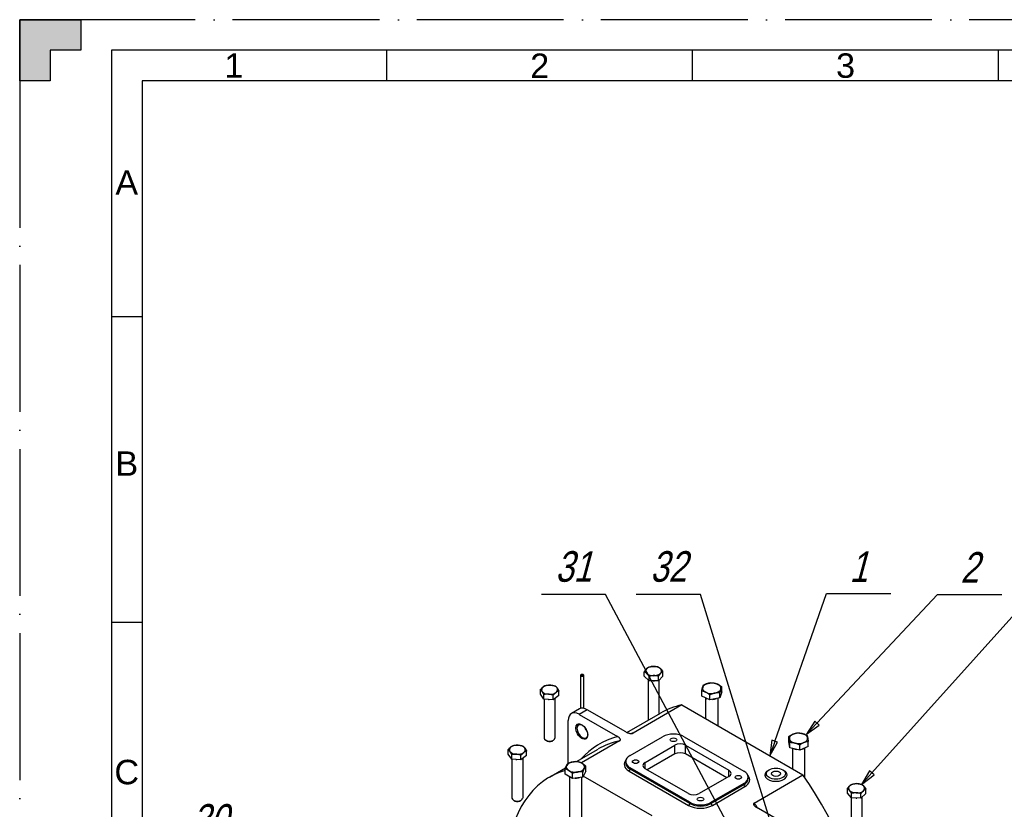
# Model space of a CAD drawing. Header units: millimetres. Extents: x 0 to 420, y 0 to 297.
# Tile 10 of 13: x 0 to 161, y 168 to 297. Entities that reach past the tile are written whole.
import ezdxf
from ezdxf.enums import TextEntityAlignment as Align

# ---------------------------------------------------------------- set-up
doc = ezdxf.new("R2010")
doc.units = ezdxf.units.MM
doc.linetypes.add('DuongTam', pattern=[30, 24, -3, 0, -3])
for name, color, linetype in [('ChiaMien', 5, 'Continuous'), ('DauXen', 8, 'DuongTam'), ('Lien_Dam', 7, 'Continuous'), ('Lien_Manh', 5, 'Continuous')]:
    doc.layers.add(name, color=color, linetype=linetype)
doc.layers.add('Symbol (ISO)', color=7, linetype='Continuous', lineweight=25)
doc.styles.add('CKH', font='Vnromadi.shx', dxfattribs={"width": 0.8, "oblique": 15, "height": 5})
doc.styles.add('VnArialH', font='VHARIAL.TTF', dxfattribs={"width": 0.8, "oblique": 15, "height": 5})

msp = doc.modelspace()

# ---------------------------------------------------------------- hatches: boundary and pattern name
at = {"layer": 'DauXen'}
msp.add_hatch(color=256, dxfattribs=at).paths.add_polyline_path([(10, 297), (0, 297), (0, 287), (5, 287), (5, 292), (10, 292)])

# ---------------------------------------------------------------- linework, layer by layer
at = {"layer": 'ChiaMien'}
for p, q in [((60, 287), (60, 292)), ((110, 287), (110, 292)), ((160, 287), (160, 292)), ((15, 248.5), (20, 248.5)), ((15, 198.5), (20, 198.5))]:
    msp.add_line(p, q, dxfattribs=at)
at = {"layer": 'DauXen'}
for p, q in [((0, 297), (0, 287)), ((10, 297), (0, 297)), ((420, 297), (10, 297)), ((0, 287), (0, 0))]:
    msp.add_line(p, q, dxfattribs=at)
msp.add_lwpolyline([(0, 297), (10, 297), (10, 292), (5, 292), (5, 287), (0, 287)], close=True, dxfattribs=at)
at = {"layer": 'Lien_Dam'}
for p, q in [((410, 287), (20, 287)), ((20, 287), (20, 10)), ((95.77, 203.05), (85.27, 203.05)), ((111.27, 203.05), (100.77, 203.05)), ((131.88, 203.22), (142.38, 203.22)), ((150.02, 203.05), (160.52, 203.05)), ((102.1, 189.66), (102.1, 190.4)), ((105.13, 189.71), (105.13, 190.45)), ((91.7, 189.92), (91.68, 189.86)), ((91.68, 189.83), (91.68, 184.4)), ((92.15, 189.92), (92.17, 189.86)), ((92.18, 189.83), (92.18, 184.43)), ((102.9, 188.92), (102.1, 189.66)), ((102.74, 189.06), (102.74, 182.61)), ((102.9, 188.92), (102.9, 189.66)), ((104.41, 188.94), (102.9, 188.92)), ((105.13, 189.71), (104.41, 188.94)), ((104.41, 188.94), (104.41, 189.68)), ((104.49, 189.03), (104.49, 183.5)), ((85.12, 186.76), (85.12, 187.5)), ((85.69, 185.95), (85.12, 186.76)), ((88.12, 186.51), (88.12, 187.25)), ((111.49, 186.44), (111.49, 187.26)), ((114.75, 187.11), (114.44, 186.13)), ((114.44, 186.13), (114.44, 186.95)), ((114.75, 187.11), (114.75, 187.94)), ((85.69, 185.95), (85.69, 186.69)), ((87.19, 185.83), (85.69, 185.95)), ((85.75, 185.95), (85.75, 179.56)), ((87.19, 185.83), (87.19, 186.57)), ((88.12, 186.51), (87.19, 185.83)), ((87.5, 186.05), (87.5, 179.56)), ((112.81, 185.79), (111.49, 186.44)), ((112.12, 186.12), (112.12, 182.73)), ((112.81, 185.79), (112.81, 186.62)), ((114.44, 186.13), (112.81, 185.79)), ((114.12, 186.06), (114.12, 181.57)), ((91.52, 184.33), (90.19, 183.56)), ((92.77, 184.2), (91.44, 183.44)), ((99.07, 180.57), (92.77, 184.2)), ((99.25, 180.47), (104.74, 183.64)), ((108.24, 184.97), (100.28, 180.38)), ((108.24, 184.97), (128.04, 173.54)), ((89.67, 175.48), (89.67, 182.42)), ((91.44, 183.44), (97.74, 179.8)), ((86.11, 179.14), (86.01, 179.2)), ((87.13, 179.14), (87.24, 179.2)), ((98.07, 179.1), (91.84, 175.5)), ((99.8, 176.73), (105.1, 179.79)), ((108.63, 179.79), (118.36, 174.18)), ((125.72, 178.98), (125.72, 179.81)), ((125.91, 177.99), (125.72, 178.98)), ((125.91, 177.99), (125.91, 178.82)), ((128.89, 178.18), (128.89, 179.01)), ((79.84, 176.93), (79.84, 177.67)), ((82.85, 176.72), (82.85, 177.46)), ((91.02, 175.72), (94.58, 177.77)), ((102.23, 175.58), (107.09, 178.39)), ((107.09, 176.96), (107.09, 178.39)), ((108.86, 178.39), (115.93, 174.3)), ((108.86, 176.96), (108.86, 178.39)), ((127.5, 177.59), (125.91, 177.99)), ((126.31, 177.89), (126.31, 174.54)), ((127.5, 177.59), (127.5, 178.42)), ((128.89, 178.18), (127.5, 177.59)), ((128.31, 177.93), (128.31, 173.15)), ((80.44, 176.12), (79.84, 176.93)), ((80.44, 176.12), (80.44, 176.87)), ((81.94, 176.02), (80.44, 176.12)), ((80.47, 176.12), (80.47, 169.75)), ((81.94, 176.02), (81.94, 176.76)), ((82.85, 176.72), (81.94, 176.02)), ((82.22, 176.24), (82.22, 169.75)), ((99.06, 175.5), (99.06, 175.71)), ((102.23, 174.56), (102.23, 175.58)), ((107.09, 176.96), (102.58, 174.35)), ((115.57, 173.08), (108.86, 176.96)), ((86.62, 173.18), (89.22, 174.68)), ((89.16, 173.69), (89.16, 174.52)), ((92.53, 174.14), (92.03, 173.18)), ((92.03, 173.18), (92.03, 174.01)), ((92.53, 174.14), (92.53, 174.97)), ((99.62, 174.18), (109.34, 168.56)), ((109.52, 169.07), (99.8, 174.69)), ((99.8, 174.48), (99.8, 174.69)), ((109.52, 168.87), (99.8, 174.48)), ((109.3, 170.48), (102.23, 174.56)), ((115.93, 173.28), (115.93, 174.3)), ((90.34, 172.96), (89.16, 173.69)), ((89.85, 173.26), (89.85, 161.71)), ((90.34, 172.96), (90.34, 173.79)), ((92.03, 173.18), (90.34, 172.96)), ((91.85, 173.16), (91.85, 161.71)), ((103.4, 166.84), (92.12, 173.35)), ((115.93, 173.28), (111.06, 170.48)), ((119.09, 172.95), (119.09, 173.15)), ((120.08, 168.94), (128.04, 173.54)), ((118.36, 172.13), (113.05, 169.07)), ((118.36, 171.93), (113.05, 168.87)), ((113.23, 168.56), (118.53, 171.62)), ((118.36, 171.93), (118.36, 172.13)), ((135.29, 170.56), (135.29, 171.3)), ((138.32, 170.49), (138.32, 171.23)), ((80.83, 169.33), (80.73, 169.39)), ((81.85, 169.33), (81.96, 169.39)), ((109.52, 168.87), (109.52, 169.07)), ((113.05, 168.87), (113.05, 169.07)), ((135.99, 169.79), (135.29, 170.56)), ((135.93, 169.85), (135.93, 163.44)), ((135.99, 169.79), (135.99, 170.53)), ((137.51, 169.75), (135.99, 169.79)), ((137.51, 169.75), (137.51, 170.49)), ((138.32, 170.49), (137.51, 169.75)), ((137.68, 169.91), (137.68, 163.44)), ((126.71, 164.61), (120.37, 168.26))]:
    msp.add_line(p, q, dxfattribs=at)
for centre, major_axis in [((91.93, 189.89), (0.229, 0)), ((91.88, 180.63), (-0.69, 1.19)), ((106.87, 179.28), (0.524, 0)), ((100.68, 175.71), (0.524, 0)), ((123.62, 173.74), (1.56, 0)), ((123.62, 173.74), (0.75, 0)), ((117.47, 173.15), (0.524, 0)), ((111.29, 169.58), (0.524, 0))]:
    msp.add_ellipse(centre, major_axis=major_axis, ratio=0.57735, dxfattribs=at)
for centre, major_axis, start_param, end_param in [((103.62, 190.52), (-1.31, 0), 5.785673, 6.832871), ((103.62, 190.52), (-1.31, 0), 4.738476, 5.785673), ((103.62, 190.52), (1.31, 0), 3.691278, 4.738476), ((103.62, 190.52), (-1.31, 0), 3.691278, 4.738476), ((103.62, 190.52), (1.31, 0), 4.738476, 5.785673), ((103.62, 190.52), (1.31, 0), 5.785673, 6.832871), ((91.93, 189.83), (-0.25, 0), 6.092564, 9.615399), ((103.62, 189.62), (-1.21, 0), 1.513833, 1.679933), ((113.12, 187.71), (-1.5, 0), 5.055876, 6.103074), ((113.12, 187.71), (-1.5, 0), 4.008679, 5.055876), ((113.12, 187.71), (1.5, 0), 6.103074, 7.150271), ((86.62, 187.47), (-1.31, 0), 5.615445, 6.662643), ((86.62, 187.47), (-1.31, 0), 0.379458, 1.426655), ((86.62, 187.47), (-1.31, 0), 4.568248, 5.615445), ((86.62, 187.47), (1.31, 0), 4.568248, 5.615445), ((86.62, 187.47), (1.31, 0), 0.379458, 1.426655), ((86.62, 187.47), (1.31, 0), 5.615445, 6.662643), ((113.12, 187.71), (-1.5, 0), 6.103074, 7.150271), ((113.12, 187.71), (1.5, 0), 4.008679, 5.055876), ((113.12, 187.71), (1.5, 0), 5.055876, 6.103074), ((86.62, 186.58), (-1.21, 0), 1.354978, 1.498333), ((113.12, 186.69), (-1.41, 0), 0.728562, 1.00561), ((113.12, 186.69), (-1.41, 0), 1.678772, 2.149795), ((91.44, 181.4), (-1.25, 2.17), 5.497787, 7.068583), ((92.77, 182.16), (-1.25, 2.17), 5.497787, 6.283185), ((121.91, 153.91), (-17.17, 29.74), 6.096, 6.283185), ((103.62, 182.61), (-0.875, 0), 0, 0.209235), ((91.97, 180.68), (0.62, -1.08), 3.141593, 6.283185), ((93.12, 181.35), (0.63, -1.08), 4.41093, 5.013848), ((113.96, 149.31), (-17.17, 29.74), 6.096, 6.111071), ((127.31, 179.52), (-1.5, 0), 4.298311, 5.345508), ((127.31, 179.52), (1.5, 0), 0.10952, 1.156718), ((86.62, 179.56), (0.875, 0), 3.141593, 6.283185), ((86.62, 179.43), (0.722, 0), 3.926909, 5.497869), ((112.19, 148.29), (-17.48, 30.28), 6.121746, 6.47255), ((111.75, 148.04), (-17.17, 29.74), 6.096, 6.283185), ((106.87, 178.77), (2.5, 0), 0.785398, 2.356194), ((107.97, 177.88), (1.25, 0), 0.785398, 2.356194), ((127.31, 179.52), (-1.5, 0), 5.345508, 6.392706), ((127.31, 179.52), (-1.5, 0), 0.10952, 1.156718), ((127.31, 179.52), (1.5, 0), 4.298311, 5.345508), ((127.31, 179.52), (1.5, 0), 5.345508, 6.392706), ((81.34, 177.66), (-1.31, 0), 5.642124, 6.689321), ((81.34, 177.66), (1.31, 0), 3.547729, 4.594926), ((81.34, 177.66), (-1.31, 0), 4.594926, 5.642124), ((81.34, 177.66), (1.31, 0), 4.594926, 5.642124), ((81.34, 177.66), (-1.31, 0), 3.547729, 4.594926), ((81.34, 177.66), (1.31, 0), 5.642124, 6.689321), ((107.97, 176.45), (-1.25, 0), 3.926991, 5.497787), ((127.31, 178.5), (-1.41, 0), 0.932739, 1.380697), ((127.31, 178.5), (-1.41, 0), 2.036506, 2.371326), ((81.34, 176.76), (-1.21, 0), 1.377518, 1.529149), ((90.85, 174.85), (-1.5, 0), 4.940633, 5.987831), ((90.85, 174.85), (-1.5, 0), 3.893435, 4.940633), ((90.85, 174.85), (1.5, 0), 5.987831, 7.035028), ((101.56, 175.3), (-2.75, 0), 5.798367, 7.068583), ((101.56, 175.71), (-2.5, 0), 5.497787, 7.068583), ((101.56, 175.5), (-2.5, 0), 0, 0.785398), ((103.11, 175.07), (-1.25, 0), 5.497787, 7.068583), ((103.79, 143.44), (-17.17, 29.74), 6.144545, 6.97745), ((90.85, 174.85), (-1.5, 0), 5.987831, 7.035028), ((90.85, 174.85), (1.5, 0), 3.893435, 4.940633), ((90.85, 174.85), (1.5, 0), 4.940633, 5.987831), ((99.62, 174.38), (-0.125, -0.217), 0.785398, 2.356194), ((115.04, 173.79), (1.25, 0), 5.497787, 7.068583), ((116.59, 173.15), (2.5, 0), 5.497787, 7.068583), ((123.62, 173.54), (-1.81, 0), 5.426199, 10.281764), ((90.85, 173.83), (-1.41, 0), 0.695558, 0.808127), ((90.85, 173.83), (-1.41, 0), 1.549909, 2.048172), ((116.59, 172.95), (2.5, 0), 5.497787, 6.283185), ((116.59, 172.75), (2.75, 0), 5.497787, 6.768004), ((112.65, 158.21), (18.39, -31.85), 0.905371, 1.723266), ((118.53, 171.83), (0.125, -0.217), 3.926991, 5.497787), ((136.81, 171.36), (-1.31, 0), 5.716184, 6.763382), ((136.81, 171.36), (1.31, 0), 3.621789, 4.668987), ((136.81, 171.36), (-1.31, 0), 4.668987, 5.716184), ((136.81, 171.36), (1.31, 0), 4.668987, 5.716184), ((136.81, 171.36), (-1.31, 0), 3.621789, 4.668987), ((136.81, 171.36), (1.31, 0), 5.716184, 6.763382), ((81.34, 169.75), (0.875, 0), 3.141593, 6.283185), ((81.34, 169.62), (0.722, 0), 3.926909, 5.497869), ((110.18, 170.99), (-1.25, 0), 0.785398, 2.356194), ((111.29, 170.09), (-2.5, 0), 0.785398, 2.356194), ((136.81, 170.46), (-1.21, 0), 1.444982, 1.609806), ((109.34, 168.77), (-0.125, -0.217), 0.785398, 2.356194), ((111.29, 169.68), (2.75, 0), 3.926991, 5.497787), ((111.29, 169.89), (-2.5, 0), 0.785398, 2.356194), ((113.23, 168.77), (0.125, -0.217), 3.926991, 5.497787), ((104.7, 153.61), (-18.39, 31.85), 4.836665, 4.864859)]:
    msp.add_ellipse(centre, major_axis=major_axis, ratio=0.57735, start_param=start_param, end_param=end_param, dxfattribs=at)
for points in [[(102.1, 190.4), (102.3, 190.71), (102.47, 190.88)], [(102.5, 190.13), (102.32, 190.3), (102.1, 190.4)], [(102.47, 190.88), (102.63, 191.06), (102.83, 191.17)], [(102.9, 189.66), (102.68, 189.95), (102.5, 190.13)], [(102.83, 191.17), (103.23, 191.28), (103.58, 191.28)], [(103.58, 191.28), (103.94, 191.29), (104.34, 191.2)], [(104.34, 191.2), (104.55, 191.09), (104.74, 190.92)], [(104.77, 190.16), (104.6, 189.98), (104.41, 189.68)], [(104.74, 190.92), (104.92, 190.75), (105.13, 190.45)], [(105.13, 190.45), (104.94, 190.34), (104.77, 190.16)], [(103.65, 189.77), (103.3, 189.76), (102.9, 189.66)], [(104.41, 189.68), (104, 189.77), (103.65, 189.77)], [(111.8, 188.25), (112.24, 188.45), (112.61, 188.53)], [(112.61, 188.53), (112.99, 188.6), (113.43, 188.59)], [(113.43, 188.59), (113.78, 188.52), (114.09, 188.37)], [(114.09, 188.37), (114.4, 188.22), (114.75, 187.94)], [(85.12, 187.5), (85.38, 187.78), (85.59, 187.94)], [(85.4, 187.19), (85.27, 187.38), (85.12, 187.5)], [(85.69, 186.69), (85.53, 187.01), (85.4, 187.19)], [(85.59, 187.94), (85.81, 188.1), (86.06, 188.19)], [(86.44, 186.73), (86.09, 186.75), (85.69, 186.69)], [(86.06, 188.19), (86.46, 188.25), (86.81, 188.22)], [(87.19, 186.57), (86.78, 186.7), (86.44, 186.73)], [(86.81, 188.22), (87.16, 188.2), (87.56, 188.07)], [(87.65, 187.01), (87.44, 186.85), (87.19, 186.57)], [(87.56, 188.07), (87.71, 187.94), (87.84, 187.76)], [(88.12, 187.25), (87.87, 187.17), (87.65, 187.01)], [(87.84, 187.76), (87.97, 187.57), (88.12, 187.25)], [(111.49, 187.26), (111.57, 187.64), (111.64, 187.87)], [(112.15, 187.05), (111.84, 187.2), (111.49, 187.26)], [(111.64, 187.87), (111.72, 188.09), (111.8, 188.25)], [(112.81, 186.62), (112.46, 186.9), (112.15, 187.05)], [(113.63, 186.9), (113.25, 186.82), (112.81, 186.62)], [(114.44, 186.95), (114, 186.97), (113.63, 186.9)], [(114.6, 187.56), (114.52, 187.33), (114.44, 186.95)], [(114.75, 187.94), (114.67, 187.78), (114.6, 187.56)], [(126.42, 180.22), (126.74, 180.36), (127.12, 180.41)], [(127.12, 180.41), (127.54, 180.41), (127.91, 180.31)], [(127.91, 180.31), (128.28, 180.22), (128.7, 180)], [(125.72, 179.81), (126.09, 180.08), (126.42, 180.22)], [(125.81, 179.43), (125.77, 179.66), (125.72, 179.81)], [(125.91, 178.82), (125.86, 179.2), (125.81, 179.43)], [(126.7, 178.73), (126.33, 178.82), (125.91, 178.82)], [(127.5, 178.42), (127.07, 178.63), (126.7, 178.73)], [(128.19, 178.82), (127.87, 178.69), (127.5, 178.42)], [(128.89, 179.01), (128.52, 178.96), (128.19, 178.82)], [(128.7, 180), (128.75, 179.85), (128.8, 179.62)], [(128.8, 179.62), (128.84, 179.39), (128.89, 179.01)], [(79.84, 177.67), (80.08, 177.95), (80.29, 178.12)], [(80.14, 177.36), (80, 177.55), (79.84, 177.67)], [(80.44, 176.87), (80.28, 177.18), (80.14, 177.36)], [(80.29, 178.12), (80.5, 178.28), (80.75, 178.37)], [(80.75, 178.37), (81.15, 178.44), (81.5, 178.42)], [(81.5, 178.42), (81.85, 178.39), (82.25, 178.27)], [(82.4, 177.21), (82.19, 177.05), (81.94, 176.76)], [(82.25, 178.27), (82.41, 178.15), (82.55, 177.96)], [(82.85, 177.46), (82.61, 177.37), (82.4, 177.21)], [(82.55, 177.96), (82.69, 177.78), (82.85, 177.46)], [(81.19, 176.91), (80.84, 176.93), (80.44, 176.87)], [(81.94, 176.76), (81.54, 176.89), (81.19, 176.91)], [(89.41, 175.1), (89.53, 175.33), (89.66, 175.47)], [(89.66, 175.47), (90.12, 175.64), (90.51, 175.69)], [(90.51, 175.69), (90.9, 175.75), (91.35, 175.7)], [(91.35, 175.7), (91.67, 175.61), (91.94, 175.44)], [(91.94, 175.44), (92.22, 175.27), (92.53, 174.97)], [(89.16, 174.52), (89.29, 174.88), (89.41, 175.1)], [(89.75, 174.26), (89.48, 174.43), (89.16, 174.52)], [(90.34, 173.79), (90.03, 174.09), (89.75, 174.26)], [(91.19, 174.01), (90.79, 173.96), (90.34, 173.79)], [(92.03, 174.01), (91.58, 174.06), (91.19, 174.01)], [(92.28, 174.6), (92.16, 174.38), (92.03, 174.01)], [(92.53, 174.97), (92.4, 174.82), (92.28, 174.6)], [(135.29, 171.3), (135.51, 171.6), (135.7, 171.77)], [(135.64, 171.01), (135.48, 171.19), (135.29, 171.3)], [(135.99, 170.53), (135.81, 170.83), (135.64, 171.01)], [(135.7, 171.77), (135.89, 171.94), (136.11, 172.04)], [(136.11, 172.04), (136.51, 172.13), (136.86, 172.12)], [(136.86, 172.12), (137.22, 172.11), (137.62, 172)], [(137.91, 170.95), (137.73, 170.78), (137.51, 170.49)], [(137.62, 172), (137.81, 171.89), (137.97, 171.71)], [(138.32, 171.23), (138.1, 171.13), (137.91, 170.95)], [(137.97, 171.71), (138.13, 171.53), (138.32, 171.23)], [(136.75, 170.6), (136.4, 170.61), (135.99, 170.53)], [(137.51, 170.49), (137.1, 170.6), (136.75, 170.6)]]:
    msp.add_rational_spline(points, [1, 1.0379548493, 1], degree=2, dxfattribs=at)
for points, knots in [([(91.35, 181.76), (91.42, 181.8), (91.5, 181.82), (91.68, 181.8), (91.76, 181.77), (91.94, 181.68), (92.03, 181.62), (92.21, 181.47), (92.3, 181.37), (92.46, 181.17), (92.53, 181.06), (92.66, 180.82), (92.71, 180.7), (92.78, 180.46), (92.81, 180.34), (92.82, 180.12), (92.82, 180.02), (92.79, 179.84), (92.76, 179.77), (92.68, 179.66), (92.64, 179.63), (92.6, 179.6)], [3.926991, 3.926991, 3.926991, 3.926991, 4.330971, 4.330971, 4.649999, 4.649999, 4.953159, 4.953159, 5.258356, 5.258356, 5.56618, 5.56618, 5.87463, 5.87463, 6.181472, 6.181472, 6.485261, 6.485261, 6.790823, 6.790823, 7.068583, 7.068583, 7.068583, 7.068583]), ([(92.47, 181.15), (92.5, 181.08), (92.54, 181), (92.6, 180.92), (92.61, 180.9), (92.63, 180.88)], [3.8064802, 3.8064802, 3.8064802, 3.8064802, 3.9953838, 3.9953838, 4.0475015, 4.0475015, 4.0475015, 4.0475015]), ([(99.07, 180.57), (99.12, 180.53), (99.19, 180.5), (99.32, 180.44), (99.4, 180.41), (99.52, 180.38), (99.58, 180.36), (99.71, 180.33), (99.77, 180.32), (99.87, 180.31), (99.92, 180.31), (100.02, 180.31), (100.06, 180.31), (100.14, 180.32), (100.17, 180.33), (100.23, 180.35), (100.26, 180.36), (100.28, 180.38)], [1.010458, 1.010458, 1.010458, 1.010458, 1.197497, 1.197497, 1.384536, 1.384536, 1.531841, 1.531841, 1.679146, 1.679146, 1.784429, 1.784429, 1.889712, 1.889712, 1.966404, 1.966404, 2.043096, 2.043096, 2.043096, 2.043096]), ([(98.07, 179.1), (98.09, 179.11), (98.12, 179.13), (98.15, 179.16), (98.16, 179.18), (98.18, 179.23), (98.19, 179.25), (98.19, 179.31), (98.18, 179.34), (98.17, 179.4), (98.15, 179.43), (98.1, 179.51), (98.07, 179.54), (98, 179.61), (97.96, 179.65), (97.86, 179.73), (97.8, 179.77), (97.74, 179.8)], [2.043096, 2.043096, 2.043096, 2.043096, 2.119788, 2.119788, 2.19648, 2.19648, 2.301763, 2.301763, 2.407046, 2.407046, 2.554351, 2.554351, 2.701657, 2.701657, 2.888695, 2.888695, 3.075734, 3.075734, 3.075734, 3.075734]), ([(120.08, 168.94), (120.06, 168.93), (120.04, 168.92), (120, 168.88), (119.99, 168.86), (119.97, 168.82), (119.96, 168.79), (119.96, 168.74), (119.96, 168.71), (119.98, 168.65), (119.99, 168.62), (120.04, 168.55), (120.07, 168.51), (120.13, 168.44), (120.17, 168.4), (120.27, 168.33), (120.32, 168.29), (120.37, 168.26)], [1.984593, 1.984593, 1.984593, 1.984593, 2.062521, 2.062521, 2.140448, 2.140448, 2.244364, 2.244364, 2.34828, 2.34828, 2.489857, 2.489857, 2.631435, 2.631435, 2.808468, 2.808468, 2.985502, 2.985502, 2.985502, 2.985502])]:
    msp.add_open_spline(points, degree=3, knots=knots, dxfattribs=at)
at = {"layer": 'Lien_Manh'}
for p, q in [((15, 292), (15, 5)), ((415, 292), (15, 292)), ((142.19, 115.8), (95.77, 203.05)), ((125.21, 157.86), (111.27, 203.05)), ((123.43, 179.03), (131.88, 203.22)), ((130.33, 182.01), (150.02, 203.05)), ((139.29, 173.86), (165.52, 203.05)), ((122.6, 176.67), (123.9, 178.87)), ((123.9, 178.87), (122.96, 179.2))]:
    msp.add_line(p, q, dxfattribs=at)
at = {"layer": 'Lien_Manh', "flags": 128}
msp.add_lwpolyline([(122.96, 179.2), (122.6, 176.67), (123.9, 178.87), (122.96, 179.2)], dxfattribs=at)
at = {"layer": 'Lien_Manh'}
msp.add_solid([(122.96, 179.2), (122.6, 176.67), (123.9, 178.87), (122.96, 179.2)], dxfattribs=at)
at = {"layer": 'Symbol (ISO)'}
for p, q in [((129.96, 182.35), (128.62, 180.18)), ((130.33, 182.01), (128.62, 180.18)), ((130.69, 181.67), (129.96, 182.35)), ((128.62, 180.18), (130.69, 181.67)), ((122.96, 179.2), (122.6, 176.67)), ((123.43, 179.03), (122.6, 176.67)), ((138.92, 174.2), (137.62, 172)), ((139.29, 173.86), (137.62, 172)), ((139.66, 173.53), (138.92, 174.2)), ((137.62, 172), (139.66, 173.53))]:
    msp.add_line(p, q, dxfattribs=at)
at = {"layer": 'Symbol (ISO)', "flags": 128}
for points in [[(129.96, 182.35), (128.62, 180.18), (130.69, 181.67), (129.96, 182.35)], [(138.92, 174.2), (137.62, 172), (139.66, 173.53), (138.92, 174.2)]]:
    msp.add_lwpolyline(points, dxfattribs=at)
at = {"layer": 'Symbol (ISO)'}
for points in [[(129.96, 182.35), (128.62, 180.18), (130.69, 181.67), (129.96, 182.35)], [(138.92, 174.2), (137.62, 172), (139.66, 173.53), (138.92, 174.2)]]:
    msp.add_solid(points, dxfattribs=at)

# ---------------------------------------------------------------- texts
at = {"layer": 'ChiaMien', "style": 'VnArialH'}
for s, p in [('1', (35, 289.5)), ('2', (85, 289.5)), ('3', (135, 289.5)), ('A', (17.5, 270.37)), ('B', (17.5, 224.44)), ('C', (17.5, 174.01))]:
    msp.add_text(s, height=4, dxfattribs=at).set_placement(p, align=Align.MIDDLE)
at = {"layer": 'Symbol (ISO)', "char_height": 5, "attachment_point": 5, "style": 'CKH'}
for s, insert in [('31', (90.52, 207.58)), ('32', (106.02, 207.58)), ('1', (137.13, 207.6)), ('2', (155.27, 207.47)), ('30', (31.04, 166.23))]:
    msp.add_mtext(s, dxfattribs=dict(at, insert=insert))

doc.saveas('drawing.dxf')
